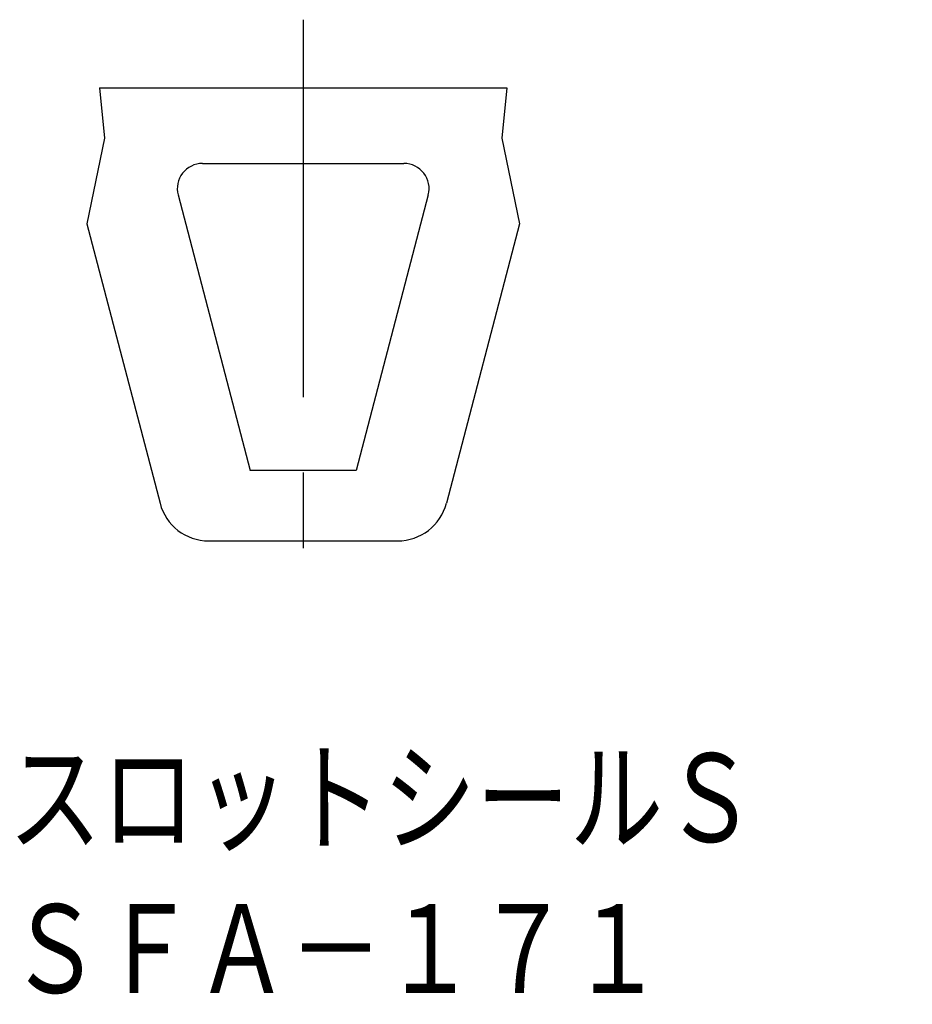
# Model space of a CAD drawing. Extents: x -3.6 to 14.1, y -17.6 to 2.
import ezdxf

# ---------------------------------------------------------------- set-up
doc = ezdxf.new("R2010")
doc.units = 0
doc.linetypes.add('CENTER', pattern=[12, 7.5, -1.5, 1.5, -1.5])
doc.layers.get('0').update_dxf_attribs({"linetype": 'CONTINUOUS'})
doc.styles.get("Standard").update_dxf_attribs({"font": 'txt', "bigfont": 'BIGFONT'})

msp = doc.modelspace()

# ---------------------------------------------------------------- linework, layer by layer
at = {"color": 7, "linetype": 'CENTER'}
msp.add_line((2.019, 1.984), (2.019, -8.648), dxfattribs=at)
at = {"color": 7, "linetype": 'CONTINUOUS'}
for p, q in [((-2.031, 0.627), (-1.931, -0.373)), ((-2.031, 0.627), (6.069, 0.627)), ((6.069, 0.627), (5.969, -0.373)), ((-1.931, -0.373), (-2.281, -2.073)), ((5.969, -0.373), (6.319, -2.073)), ((0.016, -0.873), (4.021, -0.873)), ((-0.468, -1.499), (0.966, -6.973)), ((4.505, -1.499), (3.071, -6.973)), ((-2.281, -2.073), (-0.827, -7.626)), ((6.319, -2.073), (4.864, -7.626)), ((3.071, -6.973), (0.966, -6.973)), ((0.14, -8.373), (3.897, -8.373))]:
    msp.add_line(p, q, dxfattribs=at)
for centre, radius, start, end in [((0.016, -1.373), 0.5, 90, 194.6764), ((4.021, -1.373), 0.5, 345.3236, 90), ((0.14, -7.373), 1, 194.6764, 270), ((3.897, -7.373), 1, 270, 345.3236)]:
    msp.add_arc(centre, radius, start, end, dxfattribs=at)

# ---------------------------------------------------------------- texts
for s, width, p in [('スロットシールＳ', 0.845565, (-3.848, -14.547)), ('ＳＦＡ－１７１', 0.84635, (-3.848, -17.547))]:
    msp.add_text(s, height=2, dxfattribs=dict(at, width=width)).set_placement(p)

doc.saveas('drawing.dxf')
